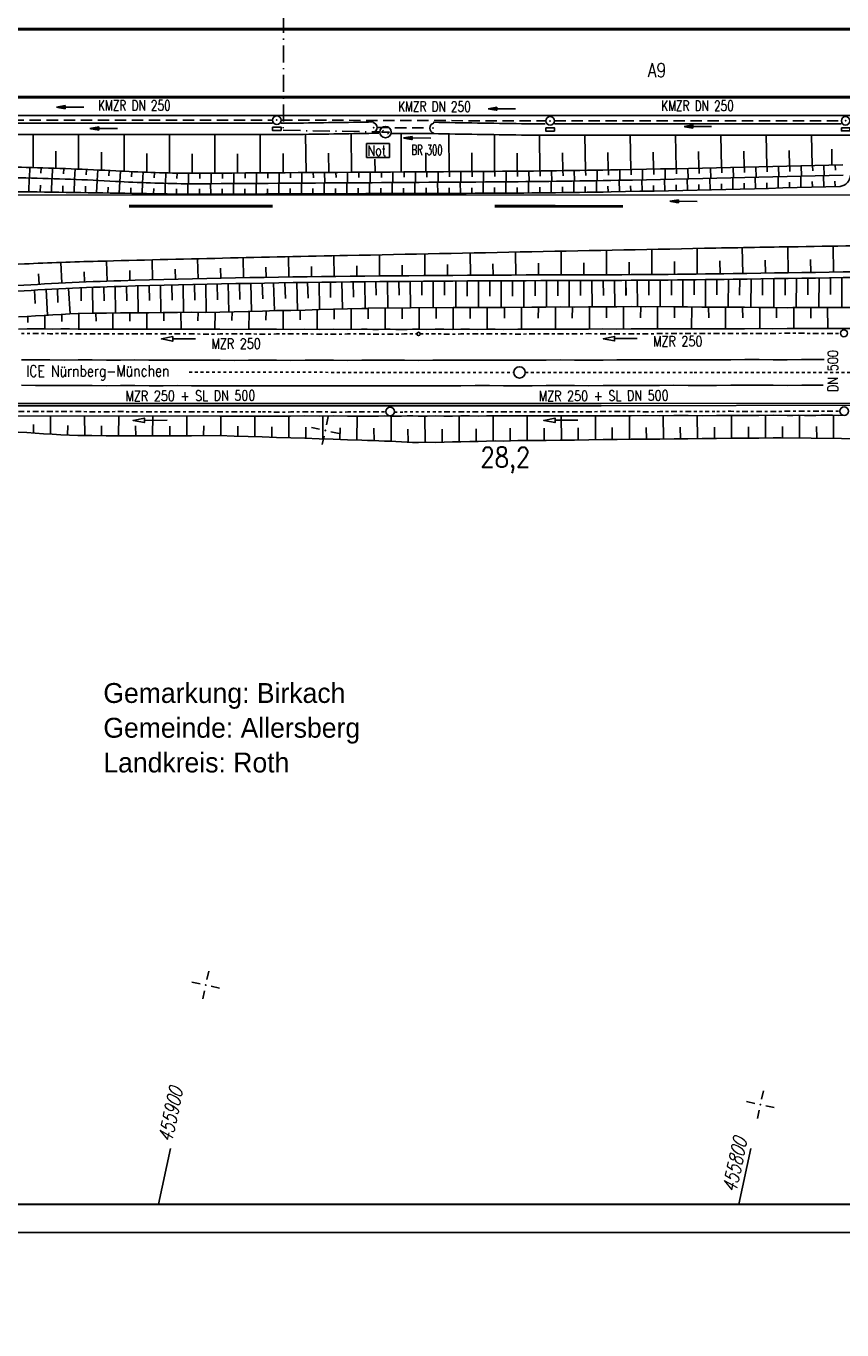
# Model space of a CAD drawing. Extents: x -134 to 1642, y -665 to 1050.
# Tile 6 of 88: x 85 to 229, y -17 to 213. Entities that reach past the tile are written whole.
import ezdxf
from ezdxf.enums import TextEntityAlignment as Align

# ---------------------------------------------------------------- set-up
doc = ezdxf.new("R2010")
doc.units = 0
doc.header["$LTSCALE"] = 2
doc.header["$MEASUREMENT"] = 0
for name, pattern in [('ACAD_ISO03W100', [0.5, 0.25, -0.25]), ('ACAD_ISO05W100', [0.5, 0.25, -0.25]), ('AUSGEZOGEN', [0]), ('BAB-FM2', [2.6, 1.5, -0.5, 0.1, -0.5]), ('GEMARKBAB', [3.7, 2, -0.5, 0.1, -0.5, 0.1, -0.5]), ('GESTRICH-X2', [1.5, 1, -0.5])]:
    doc.linetypes.add(name, pattern=pattern)
doc.layers.get('0').update_dxf_attribs({"color": 8, "linetype": 'AUSGEZOGEN'})
for name, color, linetype in [('BAB_FM', 8, 'BAB-FM2'), ('Bahnachse', 7, 'CONTINUOUS'), ('BOESCHG', 8, 'AUSGEZOGEN'), ('Boeschungen', 15, 'CONTINUOUS'), ('DURCHL', 200, 'GESTRICH-X2'), ('Durchlaesse', 15, 'CONTINUOUS'), ('FBRTOP', 8, 'AUSGEZOGEN'), ('GEMARKGRZ', 8, 'GEMARKBAB'), ('Gleisachsen', 7, 'CONTINUOUS'), ('GRABEN', 8, 'AUSGEZOGEN'), ('GRENZL-BAB', 7, 'AUSGEZOGEN'), ('Kabelanlagen', 15, 'CONTINUOUS'), ('KANAL', 200, 'GESTRICH-X2'), ('MULDE', 8, 'AUSGEZOGEN'), ('NETZ', 250, 'AUSGEZOGEN'), ('NS', 8, 'AUSGEZOGEN'), ('PFEIL', 200, 'CONTINUOUS'), ('PFEILTOP', 8, 'AUSGEZOGEN'), ('RAHMEN', 250, 'AUSGEZOGEN'), ('Rinne', 200, 'CONTINUOUS'), ('SCHRIFT', 8, 'AUSGEZOGEN'), ('SCHSYMBOL', 200, 'AUSGEZOGEN'), ('TEXTO', 200, 'CONTINUOUS'), ('Tiefenentwaesserung_und_Sammell', 15, 'CONTINUOUS')]:
    doc.layers.add(name, color=color, linetype=linetype)
doc.styles.add('ROMANS', font='romans.shx', dxfattribs={"width": 0.8})
doc.styles.add('UNIR-H', font='unir_h.shx', dxfattribs={"width": 0.8})

# ---------------------------------------------------------------- blocks, each defined once
blk = doc.blocks.new('IKR')
at = {"color": 0}
for p, q in [((0, 1), (0, 2.5)), ((-2.5, 0), (-1, 0)), ((1, 0), (2.5, 0)), ((0, -2.5), (0, -1))]:
    blk.add_line(p, q, dxfattribs=at)
blk.add_circle((0, 0), 0.05, dxfattribs=at)
blk.add_point((0, 0), dxfattribs=at)
blk = doc.blocks.new('GST')
at = {"color": 0}
blk.add_circle((0, 0), 0.75, dxfattribs=at)
blk.add_point((0, 0), dxfattribs=at)
blk = doc.blocks.new('17')
blk.add_lwpolyline([(-0.76, -1.22), (0.75, -1.22), (0.75, -1.8), (-0.76, -1.8)], close=True)
blk.add_blockref('GST', (0, 0))
blk = doc.blocks.new('42')
at = {"color": 0}
blk.add_arc((-0.02, -0.31), 0.91, 12.5363, 167.4637, dxfattribs=at)
blk.add_point((0, 0), dxfattribs=at)
blk = doc.blocks.new('PFEIL2')
at = {"color": 0}
for p, q in [((0.88, 0), (-2.4, -0.01)), ((0.88, -0.27), (0.88, 0.28)), ((0.88, 0.28), (2.43, 0.01)), ((0.91, 0.27), (0.88, 0.26)), ((0.97, 0.26), (0.88, 0.25)), ((1.02, 0.25), (0.88, 0.23)), ((1.07, 0.24), (0.88, 0.21)), ((1.13, 0.23), (0.88, 0.19)), ((1.18, 0.22), (0.88, 0.17)), ((1.24, 0.21), (0.88, 0.15)), ((1.29, 0.21), (0.88, 0.14)), ((1.34, 0.2), (0.88, 0.12)), ((1.4, 0.19), (0.88, 0.1)), ((1.45, 0.18), (0.88, 0.08)), ((1.51, 0.17), (0.88, 0.06)), ((1.56, 0.16), (0.88, 0.04)), ((1.61, 0.15), (0.88, 0.02)), ((1.67, 0.14), (0.88, 0.01)), ((1.72, 0.13), (0.88, -0.01)), ((1.78, 0.12), (0.88, -0.03)), ((1.83, 0.11), (0.88, -0.05)), ((1.88, 0.1), (0.88, -0.07)), ((1.94, 0.09), (0.88, -0.09)), ((2.05, 0.08), (0.88, -0.12)), ((1.99, 0.08), (0.88, -0.11)), ((2.1, 0.07), (0.88, -0.14)), ((2.15, 0.06), (0.88, -0.16)), ((2.21, 0.05), (0.88, -0.18)), ((2.26, 0.04), (0.88, -0.2)), ((2.32, 0.03), (0.88, -0.22)), ((2.37, 0.02), (0.88, -0.23)), ((2.42, 0.01), (0.88, -0.25)), ((2.43, 0.01), (0.88, -0.27))]:
    blk.add_line(p, q, dxfattribs=at)

msp = doc.modelspace()

# ---------------------------------------------------------------- hatches: boundary and pattern name
at = {"layer": 'Rinne'}
h = msp.add_hatch(dxfattribs=at)
h.set_pattern_fill('ANSI31', color=256, scale=20, style=0)
edge = h.paths.add_edge_path()
edge.add_arc((275.37, -21751.93), 21947.71, 89.378358, 89.455583, ccw=False)
edge.add_arc((441.16, -6471.33), 6666.2, 89.238235, 89.378358, ccw=False)
edge.add_arc((-14330.57, -1117453.65), 1117746.73, 89.23636226, 89.23823456, ccw=False)
edge.add_arc((523.43, -3023.77), 3217.85, 89.20146, 89.23636, ccw=False)
edge.add_arc((555.12, -750.21), 944.08, 86.94729, 89.20146, ccw=False)
edge.add_arc((625.86, 576.33), 384.35, 266.9473, 270.4805)
edge.add_arc((580.86, 5941.8), 5750, 270.480512, 270.662384)
edge.add_arc((762.64, -9781.39), 9974.23, 90.524294, 90.662384, ccw=False)
edge.add_arc((2442.17, -193318.23), 193518.75, 90.5143653, 90.5242944, ccw=False)
edge.add_arc((253.38, 50487.94), 50297.24, 270.514366, 270.533841)
edge.add_arc((717.25, 703), 510.13, 270.5338, 270.6271)
edge.add_arc((-30540.74, 2856402.63), 2856380.83, 270.62712452, 270.62837112)
edge.add_arc((769.64, 1592.38), 1398.89, 270.62837, 270.99311)
edge.add_arc((599.07, 11432.09), 11240.07, 270.993107, 271.121779)
edge.add_arc((275.39, -21749.98), 21944.96, 89.378358, 89.455589, ccw=False)
edge.add_arc((441.15, -6472.29), 6666.37, 89.238234, 89.378358, ccw=False)
edge.add_arc((-14329.56, -1117377.59), 1117669.86, 89.23636219, 89.23823424, ccw=False)
edge.add_arc((523.4, -3025.41), 3218.7, 89.20148, 89.23636, ccw=False)
edge.add_arc((555.1, -751.15), 944.21, 86.94729, 89.20148, ccw=False)
edge.add_arc((625.85, 575.59), 384.41, 266.9473, 270.4805)
edge.add_arc((580.85, 5941.87), 5750.87, 270.480491, 270.662393)
edge.add_arc((762.68, -9785.5), 9977.54, 90.524293, 90.662393, ccw=False)
edge.add_arc((2442.71, -193377.72), 193577.45, 90.5143667, 90.5242933, ccw=False)
edge.add_arc((253.39, 50486.67), 50296.77, 270.514367, 270.533841)
edge.add_arc((717.26, 702.22), 510.15, 270.5338, 270.6271)
edge.add_arc((-30543.48, 2856652.63), 2856631.65, 270.62712453, 270.6283711)
edge.add_arc((769.65, 1591.7), 1399.01, 270.62837, 270.99311)
edge.add_arc((599.07, 11431.93), 11240.71, 270.993107, 271.121781)

# ---------------------------------------------------------------- linework, layer by layer
at = {"layer": 'BAB_FM'}
msp.add_lwpolyline([(130.67, 235.26), (130.64, 194.29), (147.64, 194)], dxfattribs=at)
at = {"layer": 'Bahnachse', "linetype": 'ACAD_ISO05W100'}
for points in [[(229.03, 151.63), (231.49, 151.63), (271.26, 151.73)], [(114.07, 151.64), (171.26, 151.62)], [(173.26, 151.62), (203.04, 151.61), (229.03, 151.63)]]:
    msp.add_lwpolyline(points, dxfattribs=at)
at = {"layer": 'Bahnachse', "linetype": 'Continuous'}
msp.add_circle((172.26, 151.62), 1, dxfattribs=at)
at = {"layer": 'BOESCHG'}
for p, q in [((86.57, 187.72), (86.57, 193.57)), ((94.57, 187.46), (94.57, 193.56)), ((102.57, 187.07), (102.57, 193.55)), ((110.57, 186.78), (110.57, 193.55)), ((118.57, 186.74), (118.57, 193.54)), ((126.57, 186.79), (126.57, 193.53)), ((134.67, 186.84), (134.57, 193.58)), ((142.68, 186.89), (142.57, 193.71)), ((146.57, 193.77), (147.49, 193.77)), ((149.76, 193.75), (157.03, 193.7)), ((151.41, 186.95), (151.42, 193.74)), ((159.83, 193.65), (159.87, 187)), ((167.83, 193.53), (167.87, 187.05)), ((175.8, 193.43), (175.87, 187.13)), ((183.77, 193.43), (183.87, 187.23)), ((191.75, 193.43), (191.87, 187.38)), ((199.74, 193.43), (199.87, 187.54)), ((207.74, 193.44), (207.86, 187.71)), ((215.73, 193.44), (215.86, 187.89)), ((223.73, 193.44), (223.86, 188.09)), ((227.3, 190.94), (227.3, 188.18)), ((90.57, 187.61), (90.57, 190.59)), ((98.57, 187.28), (98.57, 190.42)), ((106.57, 186.9), (106.57, 190.22)), ((114.57, 186.72), (114.57, 190.13)), ((122.57, 186.77), (122.57, 190.15)), ((130.62, 186.82), (130.59, 190.18)), ((138.68, 186.87), (138.62, 190.25)), ((146.84, 186.92), (146.79, 189.21)), ((155.77, 186.98), (155.78, 190.35)), ((163.85, 190.31), (163.87, 187.03)), ((171.84, 190.28), (171.87, 187.09)), ((179.83, 190.3), (179.87, 187.17)), ((187.81, 190.37), (187.87, 187.3)), ((195.81, 190.45), (195.87, 187.46)), ((203.8, 190.53), (203.87, 187.62)), ((211.8, 190.62), (211.86, 187.8)), ((219.8, 190.71), (219.86, 187.99)), ((85.94, 187.74), (85.9, 185.88)), ((87.94, 187.69), (87.92, 186.76)), ((89.94, 187.63), (89.88, 185.77)), ((91.94, 187.56), (91.91, 186.63)), ((93.94, 187.48), (93.86, 185.63)), ((95.94, 187.4), (95.9, 186.47)), ((97.93, 187.31), (97.84, 185.45)), ((99.93, 187.21), (99.88, 186.28)), ((101.93, 187.1), (101.83, 185.25)), ((103.93, 187), (103.88, 186.08)), ((105.92, 186.92), (105.85, 185.06)), ((107.92, 186.85), (107.89, 185.92)), ((109.92, 186.79), (109.87, 184.94)), ((111.92, 186.75), (111.9, 185.82)), ((113.92, 186.72), (113.91, 184.86)), ((115.92, 186.73), (115.93, 185.8)), ((117.92, 186.74), (117.93, 184.88)), ((119.92, 186.75), (119.93, 185.82)), ((121.92, 186.76), (121.93, 184.91)), ((123.92, 186.78), (123.93, 185.85)), ((125.92, 186.79), (125.93, 184.93)), ((127.92, 186.8), (127.93, 185.87)), ((129.92, 186.81), (129.93, 184.96)), ((131.92, 186.83), (131.93, 185.9)), ((133.92, 186.84), (133.93, 184.98)), ((135.92, 186.85), (135.93, 185.92)), ((137.92, 186.86), (137.93, 185.01)), ((139.92, 186.88), (139.93, 185.95)), ((141.92, 186.89), (141.93, 185.03)), ((143.92, 186.9), (143.93, 185.97)), ((145.92, 186.91), (145.93, 185.06)), ((147.92, 186.93), (147.93, 186)), ((149.92, 186.94), (149.93, 185.08)), ((151.92, 186.95), (151.93, 186.02)), ((153.92, 186.97), (153.93, 185.11)), ((155.87, 186.98), (155.87, 186.98)), ((155.92, 186.98), (155.93, 186.05)), ((157.92, 186.99), (157.93, 185.13)), ((159.92, 187), (159.93, 186.08)), ((161.92, 187.02), (161.93, 185.16)), ((163.92, 187.03), (163.93, 186.1)), ((165.92, 187.04), (165.93, 185.19)), ((167.92, 187.06), (167.93, 186.13)), ((169.92, 187.07), (169.93, 185.21)), ((171.92, 187.09), (171.93, 186.16)), ((173.92, 187.11), (173.94, 185.25)), ((175.92, 187.13), (175.93, 186.2)), ((177.92, 187.15), (177.94, 185.29)), ((179.92, 187.18), (179.93, 186.25)), ((181.92, 187.21), (181.95, 185.35)), ((183.92, 187.24), (183.93, 186.31)), ((185.92, 187.27), (185.95, 185.41)), ((187.92, 187.3), (187.94, 186.38)), ((189.92, 187.34), (189.95, 185.48)), ((191.92, 187.38), (191.94, 186.45)), ((193.92, 187.42), (193.95, 185.56)), ((195.92, 187.46), (195.94, 186.53)), ((197.92, 187.5), (197.95, 185.64)), ((199.92, 187.54), (199.94, 186.61)), ((201.92, 187.58), (201.96, 185.73)), ((203.92, 187.63), (203.94, 186.7)), ((205.91, 187.67), (205.96, 185.81)), ((207.91, 187.71), (207.94, 186.79)), ((209.91, 187.76), (209.96, 185.9)), ((211.91, 187.8), (211.93, 186.88)), ((213.91, 187.85), (213.96, 185.99)), ((215.91, 187.9), (215.93, 186.97)), ((217.91, 187.94), (217.96, 186.09)), ((219.91, 187.99), (219.93, 187.06)), ((221.82, 186.18), (221.87, 184.21)), ((221.91, 188.04), (221.96, 186.19)), ((223.91, 188.09), (223.93, 187.16)), ((225.82, 186.28), (225.87, 184.31)), ((225.91, 188.14), (225.96, 186.29)), ((227.91, 188.19), (227.93, 187.27)), ((85.85, 185.89), (85.8, 183.44)), ((87.82, 184.62), (87.79, 183.42)), ((89.85, 185.77), (89.78, 183.39)), ((91.81, 184.53), (91.77, 183.36)), ((93.85, 185.63), (93.76, 183.33)), ((95.8, 184.42), (95.75, 183.3)), ((97.85, 185.45), (97.74, 183.27)), ((99.79, 184.29), (99.73, 183.24)), ((101.84, 185.25), (101.73, 183.2)), ((103.79, 184.16), (103.75, 183.17)), ((105.84, 185.07), (105.76, 183.14)), ((107.8, 184.05), (107.77, 183.11)), ((109.83, 184.94), (109.79, 183.08)), ((111.82, 183.97), (111.8, 183.05)), ((113.83, 184.86), (113.82, 183.03)), ((115.84, 183.95), (115.84, 183.03)), ((117.83, 184.88), (117.84, 183.04)), ((119.84, 183.97), (119.84, 183.04)), ((121.83, 184.91), (121.84, 183.05)), ((123.84, 183.99), (123.84, 183.05)), ((125.83, 184.93), (125.84, 183.06)), ((127.84, 184), (127.84, 183.07)), ((129.83, 184.96), (129.84, 183.07)), ((131.84, 184.02), (131.84, 183.08)), ((133.83, 184.98), (133.84, 183.08)), ((135.84, 184.04), (135.84, 183.09)), ((137.83, 185.01), (137.84, 183.1)), ((139.84, 184.06), (139.84, 183.1)), ((141.83, 185.03), (141.84, 183.11)), ((143.84, 184.08), (143.84, 183.12)), ((145.83, 185.06), (145.84, 183.12)), ((147.84, 184.1), (147.84, 183.13)), ((149.83, 185.08), (149.84, 183.13)), ((151.84, 184.12), (151.84, 183.14)), ((153.83, 185.11), (153.84, 183.15)), ((155.84, 184.14), (155.84, 183.15)), ((157.83, 185.13), (157.84, 183.16)), ((159.84, 184.16), (159.84, 183.17)), ((161.83, 185.16), (161.84, 183.17)), ((163.84, 184.18), (163.85, 183.18)), ((165.83, 185.19), (165.85, 183.19)), ((167.84, 184.2), (167.85, 183.19)), ((169.83, 185.21), (169.85, 183.2)), ((171.84, 184.22), (171.85, 183.22)), ((173.83, 185.25), (173.85, 183.23)), ((175.84, 184.26), (175.85, 183.25)), ((177.83, 185.29), (177.86, 183.27)), ((179.84, 184.31), (179.86, 183.3)), ((181.83, 185.35), (181.86, 183.33)), ((183.85, 184.37), (183.86, 183.36)), ((185.83, 185.41), (185.86, 183.39)), ((187.85, 184.44), (187.87, 183.43)), ((189.83, 185.48), (189.87, 183.47)), ((191.85, 184.51), (191.87, 183.51)), ((193.83, 185.56), (193.87, 183.55)), ((195.85, 184.59), (195.87, 183.59)), ((197.83, 185.64), (197.87, 183.63)), ((199.85, 184.68), (199.87, 183.67)), ((201.83, 185.72), (201.87, 183.72)), ((203.85, 184.76), (203.87, 183.76)), ((205.83, 185.81), (205.87, 183.81)), ((207.85, 184.85), (207.87, 183.85)), ((209.83, 185.9), (209.87, 183.9)), ((211.85, 184.95), (211.87, 183.95)), ((213.82, 185.99), (213.87, 184)), ((215.85, 185.04), (215.87, 184.05)), ((217.82, 186.09), (217.87, 184.1)), ((219.85, 185.14), (219.87, 184.15)), ((223.85, 185.25), (223.87, 184.26)), ((227.85, 185.35), (227.87, 184.37)), ((155.57, 172.51), (155.6, 168.68)), ((163.58, 172.67), (163.6, 168.74)), ((171.58, 172.83), (171.6, 168.78)), ((179.59, 172.99), (179.6, 168.81)), ((187.59, 173.14), (187.6, 168.83)), ((195.57, 173.3), (195.6, 168.88)), ((203.55, 173.46), (203.6, 168.96)), ((211.53, 173.61), (211.6, 169.06)), ((219.53, 173.75), (219.6, 169.18)), ((227.53, 173.88), (227.6, 169.3)), ((91.44, 171.01), (91.62, 167.37)), ((99.49, 171.25), (99.61, 167.71)), ((107.52, 171.46), (107.61, 167.94)), ((115.53, 171.65), (115.61, 168.13)), ((123.54, 171.84), (123.61, 168.3)), ((127.57, 170.15), (127.6, 168.37)), ((131.55, 172.02), (131.6, 168.43)), ((135.58, 170.3), (135.6, 168.49)), ((139.56, 172.19), (139.6, 168.54)), ((143.59, 170.42), (143.6, 168.58)), ((147.57, 172.35), (147.6, 168.62)), ((151.59, 170.54), (151.6, 168.65)), ((159.59, 170.65), (159.6, 168.71)), ((167.59, 170.75), (167.6, 168.76)), ((175.59, 170.85), (175.6, 168.8)), ((183.6, 170.94), (183.6, 168.82)), ((191.59, 171.04), (191.6, 168.85)), ((199.58, 171.15), (199.6, 168.91)), ((207.57, 171.27), (207.6, 169.01)), ((215.57, 171.4), (215.6, 169.12)), ((223.57, 171.53), (223.6, 169.24)), ((87.52, 169), (87.63, 167.16)), ((95.54, 169.35), (95.62, 167.56)), ((103.56, 169.59), (103.61, 167.83)), ((111.57, 169.8), (111.61, 168.04)), ((119.57, 169.98), (119.61, 168.22))]:
    msp.add_line(p, q, dxfattribs=at)
for points in [[(266.12, 174.5, 0.000036), (221.38, 173.78, 0.000236), (214.62, 173.67, 0.000691), (206.87, 173.53, 0.000082), (141.95, 172.23, 0.00154), (97.93, 171.21, 0.005249), (85.02, 170.74, 0.016892), (76.05, 170.01, 0.010757), (62.04, 168.09, 0.002093), (59.21, 167.63, 0.000558), (48.58, 165.83, 0.006737), (46.14, 165.38, 0.002792), (40.28, 164.19)], [(248.64, 168.61, -0.000091), (209.94, 168.04, -0.003107), (183.77, 167.82, 0.001968), (142.46, 167.57, 0.004743), (102.05, 166.78, 0.009805), (82.52, 165.84, 0.00414), (73.63, 165.15, 0.003152), (61.98, 164.09, 0.003615), (59.31, 163.81, 0.000944), (49.07, 162.64, 0.024454), (46.38, 162.19, 0.010456), (40.18, 160.71)], [(248.63, 169.61, -0.000091), (209.93, 169.04, -0.003107), (183.76, 168.82, 0.001967), (142.44, 168.57, 0.004743), (102.01, 167.78, 0.009801), (82.46, 166.83, 0.004144), (75.16, 166.27, 0.002276), (61.88, 165.09, 0.007254), (56.96, 164.55, -0.004463), (48.96, 163.64, -0.04221), (46.4, 163.58, -0.017572), (40.28, 164.19)], [(151.87, 186.95, -0.000083), (114.66, 186.72, -0.004978), (113.43, 186.72, -0.010183), (101.14, 187.14, 0.007981), (85.31, 187.75, 0.005646), (72.4, 187.9, -0.002955), (47.83, 188.05, -0.00747), (46.57, 188.08, -0.001485), (39.95, 188.38, -0.001485)], [(229.26, 188.23, -0.00172), (189.67, 187.33, -0.003129), (167.91, 187.06, -0.000036), (151.87, 186.95, -0.004978)]]:
    msp.add_lwpolyline(points, format="xyb", dxfattribs=at)
at = {"layer": 'BOESCHG', "flags": 128}
msp.add_lwpolyline([(39.99, 185.4, 0.009729), (46.39, 183.73, 0.055073), (47.56, 183.58, 0.00582), (66.14, 183.51, -0.005457), (85.96, 183.44, -0.000567), (106.54, 183.13, 0.001608), (113.8, 183.03, 0.003256), (114.73, 183.03, 0.000059), (166.04, 183.19, 0.00401), (188.41, 183.44, 0.00222), (228.79, 184.4)], format="xyb", dxfattribs=at)
at = {"layer": 'BOESCHG'}
msp.add_arc((228.42, 186.57), 2.21, 279.5145, 354.7364, dxfattribs=at)
at = {"layer": 'Boeschungen'}
msp.add_line((133.03, 167.46), (133.14, 162.57), dxfattribs=at)
at = {"layer": 'Boeschungen', "linetype": 'Continuous'}
for p, q in [((145.58, 162.92), (160.59, 163.06)), ((151.61, 161.08), (151.6, 162.95)), ((157.6, 161.12), (157.6, 163.01)), ((160.59, 163.06), (163.41, 163.07)), ((163.59, 161.14), (163.59, 163.06)), ((223.4, 163.03), (233.07, 163.05)), ((223.59, 161.2), (223.58, 163.05)), ((222.45, 159.35), (286.57, 159.5)), ((218.35, 140.08), (285.51, 139.37))]:
    msp.add_line(p, q, dxfattribs=at)
for points in [[(169.04, 163.08), (169.03, 167.77)], [(171.01, 167.78), (171.05, 165.05)], [(173.03, 163.09), (173.02, 167.79)], [(173.03, 163.09), (173.02, 167.79)], [(175.01, 167.8), (175.05, 165.11)], [(175.01, 167.8), (175.05, 165.11)], [(177.02, 163.1), (177.02, 167.8)], [(177.02, 163.1), (177.02, 167.8)], [(179, 167.81), (179.04, 165.12)], [(181.02, 163.16), (181.01, 167.81)], [(183.01, 167.82), (183.04, 165.18)], [(183.01, 167.82), (183.04, 165.18)], [(185.06, 163.16), (185.01, 167.82)], [(185.06, 163.16), (185.01, 167.82)], [(187.01, 167.83), (187.04, 165.19)], [(187.01, 167.83), (187.04, 165.19)], [(189.06, 163.17), (189, 167.84)], [(189.06, 163.17), (189, 167.84)], [(191, 167.85), (191.04, 165.25)], [(191, 167.85), (191.03, 165.2)], [(193.05, 163.18), (193, 167.86)], [(195.05, 167.87), (195.08, 165.25)], [(195.05, 167.87), (195.08, 165.25)], [(197.04, 163.19), (197.04, 167.89)], [(199.05, 167.91), (199.07, 165.26)], [(201.02, 163.15), (201.06, 167.93)], [(203.05, 167.95), (203.06, 165.27)], [(205.06, 163.15), (205.04, 167.97)], [(207.04, 168), (207.05, 165.28)], [(209.04, 163.11), (209.1, 168.03)], [(211.11, 168.06), (211.03, 165.24)], [(213.02, 163.07), (213.1, 168.08)], [(215.09, 168.11), (215.07, 165.24)], [(217.06, 163.07), (217.09, 168.14)], [(219.08, 168.17), (219.07, 165.25)], [(221.04, 163.03), (221.09, 168.2)], [(223.09, 168.23), (223.06, 165.32)], [(225.03, 163.04), (225.09, 168.26)], [(227.08, 168.29), (227.05, 165.34)], [(229.07, 163.04), (229.06, 168.32)], [(86.79, 166.11), (86.92, 163.79)], [(89.05, 161.7), (88.83, 166.23)], [(90.82, 166.33), (90.92, 163.96)], [(93.05, 161.96), (92.79, 166.43)], [(95.04, 166.53), (95.02, 164.25)], [(97.06, 162.07), (97.03, 166.61)], [(99.02, 166.69), (99.06, 164.25)], [(101.05, 162.08), (101.03, 166.75)], [(103.01, 166.81), (103.06, 164.26)], [(105.04, 162.09), (105.02, 166.87)], [(107.02, 166.92), (107.06, 164.32)], [(109.05, 162.15), (109.01, 166.97)], [(111.01, 167.02), (111.05, 164.33)], [(113.04, 162.16), (113.01, 167.07)], [(114.99, 167.12), (115.05, 164.38)], [(117.04, 162.22), (117, 167.16)], [(119, 167.21), (119.04, 164.39)], [(121.04, 162.28), (120.93, 167.25)], [(122.94, 167.29), (123, 164.46)], [(125.05, 162.38), (124.93, 167.32)], [(126.93, 167.36), (127.01, 164.57)], [(129.07, 162.49), (128.92, 167.39)], [(130.92, 167.42), (131.01, 164.63)], [(134.92, 167.48), (135.01, 164.69)], [(137.04, 162.71), (136.93, 167.51)], [(138.94, 167.53), (138.98, 164.8)], [(141.06, 162.82), (140.93, 167.56)], [(142.92, 167.58), (142.98, 164.86)], [(145.07, 162.91), (144.99, 167.6)], [(146.97, 167.61), (147.02, 165.25)], [(149.06, 162.95), (148.98, 167.63)], [(150.98, 167.65), (151.03, 165.25)], [(153.06, 162.99), (152.98, 167.67)], [(155.05, 167.68), (155.03, 165.24)], [(157.05, 163.03), (157.03, 167.7)], [(159.04, 167.71), (159.03, 165.24)], [(161.06, 163.06), (161.03, 167.72)], [(163.04, 167.74), (163.02, 165.05)], [(165.05, 163.07), (165.02, 167.75)], [(167.02, 167.76), (167.06, 165.05)], [(169.6, 163.05), (174.41, 163.1), (176.92, 163.12), (179.43, 163.15), (181.94, 163.12), (184.4, 163.15), (186.91, 163.17), (189.42, 163.19), (191.93, 163.22), (194.43, 163.19), (196.94, 163.21), (199.39, 163.19), (201.89, 163.17), (204.39, 163.14), (206.89, 163.11), (209.4, 163.13), (211.9, 163.11), (214.41, 163.08), (216.91, 163.05), (219.41, 163.02), (220.44, 163.06), (221.41, 163.05), (222.43, 163.04), (223.4, 163.03)], [(179.04, 165.13), (179.04, 165.12)], [(187.58, 163.18), (187.61, 161.23)], [(187.58, 163.18), (187.61, 161.23)], [(190.57, 159.26), (190.6, 163.2)], [(193.57, 163.22), (193.57, 163.2)], [(193.62, 163.21), (193.6, 161.22)], [(196.61, 159.29), (196.58, 163.19)], [(196.61, 159.29), (196.58, 163.19)], [(197.04, 163.19), (197.04, 163.21)], [(199.07, 165.26), (199.07, 165.26)], [(199.6, 163.2), (199.59, 161.26)], [(201.02, 163.15), (201.02, 163.18)], [(203.06, 165.27), (203.06, 165.27)], [(205.06, 163.15), (205.05, 165.25)], [(213.02, 163.07), (213.02, 163.53)], [(83.98, 161.41), (85.48, 161.5), (86.98, 161.58), (88.48, 161.67), (89.99, 161.75), (91.49, 161.84), (92.99, 161.93), (94.49, 162.01), (96.95, 162.04), (99.46, 162.07), (101.97, 162.09), (104.49, 162.11), (106.95, 162.14), (109.46, 162.16), (111.97, 162.18), (114.48, 162.21), (116.93, 162.19), (119.44, 162.21), (121.96, 162.28), (124.44, 162.36), (126.96, 162.43), (129.43, 162.51), (131.94, 162.54), (134.46, 162.61), (136.93, 162.69), (139.46, 162.76), (141.93, 162.84), (144.45, 162.91), (145.42, 162.9), (145.58, 162.91)], [(85.59, 161.53), (85.6, 160.4)], [(88.59, 159.29), (88.59, 161.7)], [(91.6, 161.87), (91.63, 160.58)], [(94.62, 159.27), (94.6, 162.04)], [(97.62, 162.05), (97.63, 160.67)], [(100.6, 159.26), (100.59, 162.08)], [(103.61, 162.09), (103.61, 160.66)], [(106.58, 159.25), (106.58, 162.12)], [(109.6, 162.13), (109.6, 160.7)], [(112.61, 159.23), (112.58, 162.16)], [(115.61, 162.22), (115.59, 160.69)], [(118.59, 159.22), (118.63, 162.23)], [(121.61, 162.31), (121.59, 160.78)], [(124.58, 159.21), (124.59, 162.38)], [(127.62, 162.44), (127.58, 160.82)], [(130.61, 159.19), (130.61, 162.52)], [(133.59, 162.59), (133.58, 160.9)], [(136.6, 159.23), (136.58, 162.71)], [(139.61, 162.77), (139.59, 160.99)], [(142.58, 159.22), (142.6, 162.85)], [(145.58, 162.92), (145.59, 161.08)], [(145.58, 162.92), (145.59, 161.08)], [(148.61, 159.2), (148.6, 162.94)], [(148.61, 159.2), (148.61, 161.07)], [(154.6, 159.24), (154.6, 163)], [(160.59, 159.23), (160.59, 163.06)], [(160.59, 163.04), (160.59, 163.04)], [(163.53, 163.07), (163.41, 163.07), (164.94, 163.05), (166.43, 163.08), (167.91, 163.07), (169.44, 163.05), (169.6, 163.05)], [(163.41, 163.07), (164.94, 163.05)], [(166.58, 159.27), (166.58, 163.05)], [(169.6, 163.07), (169.6, 161.17)], [(172.57, 163.09), (172.57, 163.09)], [(172.61, 159.25), (172.62, 163.08)], [(175.59, 163.1), (175.58, 161.16)], [(175.59, 163.1), (175.58, 161.16)], [(178.59, 159.24), (178.61, 163.12)], [(178.59, 159.24), (178.61, 163.12)], [(181.58, 163.14), (181.57, 161.2)], [(181.58, 163.14), (181.57, 161.2)], [(184.58, 159.27), (184.6, 163.16)], [(184.58, 159.27), (184.6, 163.16)], [(193.6, 161.6), (193.61, 161.27)], [(202.59, 159.28), (202.61, 163.17)], [(205.57, 163.14), (205.57, 163.13)], [(205.57, 163.14), (205.62, 161.24)], [(208.58, 159.32), (208.58, 163.11)], [(208.58, 159.32), (208.58, 163.11)], [(208.58, 163.09), (208.58, 163.09)], [(211.59, 163.07), (211.6, 161.23)], [(211.59, 163.07), (211.6, 161.23)], [(211.9, 163.11), (211.9, 163.11), (214.41, 163.08), (215.17, 163.07)], [(214.61, 163.08), (214.61, 163.09)], [(214.61, 159.3), (214.61, 163.09)], [(217.56, 163.04), (217.58, 161.22)], [(220.61, 159.34), (220.58, 163.03)], [(226.6, 159.38), (226.56, 163.04)], [(83.98, 159.26), (85.47, 159.3), (86.95, 159.29), (88.48, 159.27), (89.96, 159.25), (91.45, 159.29), (92.98, 159.27), (94.46, 159.26), (96.96, 159.23), (99.47, 159.25), (101.97, 159.22), (104.48, 159.24), (106.93, 159.23), (109.44, 159.25), (111.94, 159.22), (114.46, 159.24), (116.96, 159.22), (119.47, 159.24), (121.97, 159.21), (124.43, 159.24), (126.93, 159.22), (129.44, 159.24), (131.94, 159.21), (134.45, 159.23), (136.95, 159.21), (139.46, 159.23), (141.96, 159.2), (144.43, 159.23), (145.44, 159.22), (146.42, 159.21), (147.44, 159.2), (148.47, 159.23), (149.44, 159.23), (150.46, 159.21), (151.43, 159.21), (152.45, 159.19), (153.43, 159.24), (154.45, 159.22), (155.93, 159.21), (157.42, 159.25), (158.95, 159.22), (160.43, 159.21), (161.92, 159.25), (163.45, 159.22), (164.93, 159.21), (166.42, 159.25), (167.95, 159.23), (169.43, 159.21), (171.94, 159.24), (174.45, 159.26), (176.91, 159.24), (179.42, 159.26), (181.92, 159.24), (184.43, 159.26), (186.94, 159.28), (189.44, 159.25), (191.95, 159.27), (194.41, 159.31), (196.91, 159.28), (199.42, 159.3), (201.93, 159.32), (204.43, 159.29), (206.95, 159.32), (209.45, 159.29), (211.91, 159.32), (214.42, 159.34), (216.92, 159.31), (219.43, 159.34), (220.4, 159.33), (221.43, 159.37), (222.45, 159.35), (222.5, 159.34)], [(160.59, 159.23), (160.59, 160.62)], [(190.62, 159.25), (190.62, 159.26)], [(220.61, 159.34), (220.61, 159.34)], [(57.44, 143.97), (119.44, 143.9), (121.95, 143.92), (124.45, 143.9), (126.96, 143.92), (129.41, 143.9), (131.92, 143.92), (134.43, 143.94), (136.93, 143.92), (139.44, 143.94), (141.94, 143.91), (144.45, 143.93), (145.42, 143.93), (146.44, 143.91), (147.41, 143.91), (148.44, 143.94), (149.46, 143.93), (150.44, 143.92), (151.46, 143.91), (152.44, 143.95), (153.46, 143.94), (154.43, 143.93), (155.96, 143.91), (157.45, 143.95), (158.93, 143.93), (160.46, 143.91), (161.95, 143.95), (163.43, 143.94), (164.96, 143.91), (166.45, 143.95), (167.93, 143.94), (169.47, 143.96), (171.97, 143.94), (174.43, 143.97), (176.93, 143.94), (179.44, 143.96), (181.96, 143.98), (184.46, 143.96), (186.97, 143.98), (189.47, 143.95), (191.93, 143.98), (194.44, 144.01), (196.94, 143.98), (199.45, 144), (201.96, 144.02), (204.46, 143.99), (206.97, 144.02), (209.48, 144.04), (211.94, 144.02), (214.45, 144.04), (216.96, 144.06), (219.46, 144.04), (220.43, 144.03), (221.46, 144.07), (222.48, 144.05), (223.45, 144.05), (224.47, 144.03), (225.45, 144.08), (226.47, 144.06), (227.44, 144.06), (228.46, 144.04), (229.44, 144.09)], [(89.63, 143.98), (89.61, 140.76)], [(95.62, 143.97), (95.63, 140.49)], [(101.65, 143.95), (101.61, 140.48)], [(107.63, 143.94), (107.6, 140.47)], [(113.61, 143.93), (113.63, 140.45)], [(119.64, 143.91), (119.61, 140.44)], [(125.62, 143.9), (125.61, 140.27)], [(131.62, 143.94), (131.61, 140.1)], [(137.6, 143.93), (137.6, 139.89)], [(143.63, 143.91), (143.6, 139.72)], [(149.62, 143.94), (149.63, 139.49)], [(155.6, 143.93), (155.62, 139.28)], [(155.6, 143.93), (155.62, 139.28)], [(161.63, 143.91), (161.64, 139.41)], [(161.63, 143.91), (161.64, 139.41)], [(167.63, 143.95), (167.64, 139.5)], [(167.63, 143.95), (167.64, 139.5)], [(173.61, 143.94), (173.64, 139.59)], [(173.61, 143.94), (173.64, 139.59)], [(179.6, 143.98), (179.65, 139.67)], [(179.6, 143.98), (179.65, 139.67)], [(185.63, 143.96), (185.65, 139.76)], [(185.63, 143.96), (185.65, 139.76)], [(191.63, 144), (191.65, 139.85)], [(191.63, 144), (191.65, 139.85)], [(197.61, 143.99), (197.64, 139.89)], [(197.61, 143.99), (197.64, 139.89)], [(203.6, 144.03), (203.65, 139.98)], [(209.63, 144.01), (209.64, 140.01)], [(209.63, 144.01), (209.64, 140.01)], [(215.62, 144.05), (215.63, 140.05)], [(215.62, 144.05), (215.63, 140.05)], [(221.61, 144.03), (221.63, 140.09)], [(227.6, 144.07), (227.62, 140.13)], [(83.89, 141.07), (85.41, 141), (86.92, 140.88), (88.39, 140.82), (89.91, 140.75), (91.42, 140.63), (92.94, 140.56), (94.41, 140.5), (96.91, 140.47), (99.41, 140.44), (101.92, 140.46), (104.42, 140.44), (106.93, 140.46), (109.43, 140.43), (111.94, 140.45), (114.44, 140.43)], [(86.62, 140.9), (86.59, 142.44)], [(92.63, 140.57), (92.64, 142.26)], [(98.59, 140.46), (98.61, 142.2)], [(104.63, 140.44), (104.59, 142.19)], [(110.61, 140.43), (110.62, 142.17)], [(114.44, 140.43), (119.46, 140.47), (121.95, 140.39), (124.44, 140.32), (126.93, 140.24), (129.42, 140.16), (131.96, 140.08), (134.45, 140), (136.94, 139.92), (139.43, 139.85), (141.97, 139.76), (144.46, 139.69), (145.47, 139.62), (146.44, 139.62), (147.45, 139.55), (148.46, 139.49), (149.48, 139.47), (150.44, 139.42), (151.46, 139.41), (152.47, 139.34), (153.43, 139.29), (154.45, 139.27), (155.94, 139.31), (157.47, 139.29), (158.96, 139.32), (160.45, 139.36), (161.94, 139.4), (163.48, 139.42), (164.97, 139.46), (166.46, 139.5), (167.95, 139.53), (169.43, 139.52), (171.96, 139.59), (174.47, 139.61), (176.98, 139.64), (179.44, 139.67), (181.95, 139.69), (184.46, 139.71), (186.98, 139.78), (189.45, 139.81), (191.96, 139.84), (194.47, 139.86), (196.98, 139.88), (199.49, 139.9), (201.95, 139.93), (204.46, 139.95), (206.97, 139.98), (209.48, 140), (211.99, 140.02), (214.46, 140.05), (216.97, 140.07), (218.35, 140.08)], [(116.6, 140.47), (116.62, 142.21)], [(116.6, 140.47), (116.6, 140.73)], [(122.61, 140.35), (122.64, 142.14)], [(128.61, 140.19), (128.6, 142.03)], [(134.6, 139.97), (134.62, 141.96)], [(140.6, 139.8), (140.63, 141.84)], [(146.63, 139.58), (146.6, 141.78)], [(152.62, 139.36), (152.6, 141.62)], [(152.62, 139.36), (152.6, 141.62)], [(158.61, 139.35), (158.64, 141.64)], [(158.61, 139.35), (158.64, 141.64)], [(164.61, 139.44), (164.63, 141.68)], [(164.61, 139.44), (164.63, 141.68)], [(170.62, 139.57), (170.64, 141.77)], [(170.62, 139.57), (170.64, 141.77)], [(176.61, 139.61), (176.63, 141.81)], [(176.63, 139.66), (176.63, 141.81)], [(182.62, 139.7), (182.62, 141.85)], [(182.62, 139.7), (182.62, 141.85)], [(188.62, 139.79), (188.61, 141.89)], [(188.62, 139.79), (188.61, 141.89)], [(194.62, 139.87), (194.61, 141.92)], [(194.62, 139.87), (194.61, 141.92)], [(200.62, 139.91), (200.6, 141.96)], [(206.62, 140), (206.64, 141.99)], [(206.62, 140), (206.64, 141.99)], [(212.61, 140.04), (212.63, 142.03)], [(212.61, 140.04), (212.63, 142.03)], [(218.6, 140.08), (218.62, 142.07)], [(218.61, 141.3), (218.62, 142.07)], [(224.65, 140.11), (224.62, 142.11)]]:
    msp.add_lwpolyline(points, dxfattribs=at)
at = {"layer": 'DURCHL'}
msp.add_line((147.32, 194.78), (156.29, 194.7), dxfattribs=at)
at = {"layer": 'FBRTOP', "const_width": 0.5}
msp.add_lwpolyline([(25, 212.13, -0.000001), (50.34, 212.13, 0.000001), (100.34, 212.13, 0.000002), (175.34, 212.13, -0.000002), (250.34, 212.13, -0.000001), (350.34, 212.13, 0.000001), (450.34, 212.13), (625.34, 212.13), (825.34, 212.13, 0.000002), (841.41, 212.13, 0), (900.34, 212.13)], format="xyb", dxfattribs=at)
msp.add_lwpolyline([(25, 200.13), (100.34, 200.13), (250.34, 200.13), (450.34, 200.13), (625.34, 200.13), (825.34, 200.13), (900.34, 200.13)], dxfattribs=at)
at = {"layer": 'FBRTOP'}
msp.add_lwpolyline([(25, 196.88), (100.34, 196.88), (250.34, 196.88), (450.34, 196.88), (497.68, 196.88)], dxfattribs=at)
at = {"layer": 'GEMARKGRZ', "const_width": 0.5, "flags": 128}
for points in [[(103.43, 180.92), (128.76, 180.91)], [(167.9, 180.91), (190.52, 180.9)]]:
    msp.add_lwpolyline(points, dxfattribs=at)
at = {"layer": 'Gleisachsen', "linetype": 'Continuous'}
for points in [[(84.49, 153.86), (86.99, 153.83), (89.49, 153.84), (91.99, 153.8), (94.5, 153.81), (96.95, 153.83), (99.45, 153.79), (101.96, 153.8), (104.46, 153.81), (106.96, 153.77), (109.47, 153.78), (111.97, 153.79), (114.48, 153.76), (116.98, 153.77), (119.48, 153.78), (121.99, 153.74), (124.49, 153.75), (126.99, 153.76), (129.45, 153.78), (131.95, 153.74), (134.46, 153.75), (136.96, 153.76), (139.46, 153.78), (141.97, 153.74), (144.47, 153.75), (146.98, 153.76), (149.48, 153.77), (151.98, 153.78), (154.49, 153.74), (156.99, 153.76), (159.44, 153.77), (161.95, 153.78), (164.45, 153.79), (166.96, 153.76), (169.46, 153.77), (171.96, 153.78), (174.47, 153.79), (176.97, 153.8), (179.48, 153.81), (181.98, 153.77), (184.48, 153.79), (186.99, 153.8), (189.44, 153.81), (191.95, 153.82), (194.45, 153.84), (196.96, 153.85), (199.46, 153.81), (201.96, 153.82), (204.47, 153.83), (206.97, 153.84), (209.48, 153.86), (211.98, 153.87), (214.48, 153.88), (216.99, 153.84), (219.44, 153.85), (221.95, 153.87), (224.45, 153.88), (225.93, 153.88)], [(84.49, 149.36), (86.94, 149.32), (89.44, 149.33), (91.95, 149.34), (94.45, 149.31), (96.95, 149.32), (99.45, 149.28), (101.96, 149.29), (104.46, 149.3), (106.97, 149.26), (109.47, 149.28), (111.97, 149.29), (114.48, 149.25), (116.98, 149.26), (119.49, 149.27), (121.99, 149.28), (124.49, 149.25), (126.95, 149.26), (129.45, 149.27), (131.95, 149.28), (134.46, 149.24), (136.96, 149.26), (139.47, 149.27), (141.97, 149.28), (144.47, 149.24), (146.98, 149.25), (149.48, 149.26), (151.99, 149.28), (154.49, 149.24), (156.99, 149.25), (159.5, 149.26), (161.95, 149.28), (164.45, 149.29), (166.96, 149.3), (169.46, 149.26), (171.97, 149.27), (174.47, 149.28), (176.97, 149.29), (179.48, 149.31), (181.98, 149.32), (184.48, 149.28), (186.99, 149.29), (189.49, 149.3), (192, 149.31), (194.45, 149.33), (196.96, 149.34), (199.46, 149.35), (201.96, 149.31), (204.47, 149.32), (206.97, 149.34), (209.48, 149.35), (211.98, 149.36), (214.49, 149.37), (216.99, 149.38), (219.49, 149.34), (222, 149.36), (224.45, 149.37), (225.77, 149.38)]]:
    msp.add_lwpolyline(points, dxfattribs=at)
at = {"layer": 'GRABEN', "flags": 128}
msp.add_lwpolyline([(229.31, 186.37, -0.00172), (189.7, 185.48, -0.003129), (167.92, 185.2, -0.000119), (114.67, 184.86, -0.004978), (113.4, 184.87, -0.010183), (101.04, 185.29, 0.007981), (85.27, 185.9, 0.005646), (72.4, 186.04, -0.002955), (47.81, 186.19, -0.00747), (46.49, 186.22, -0.001485), (39.86, 186.52)], format="xyb", dxfattribs=at)
at = {"layer": 'GRENZL-BAB'}
msp.add_line((80.61, 182.92), (270.88, 182.88), dxfattribs=at)
at = {"layer": 'Kabelanlagen', "linetype": 'Continuous'}
for p, q in [((67.31, 146.16), (186.64, 146.11)), ((67.31, 145.76), (186.64, 145.71)), ((186.64, 146.11), (522.32, 146.92)), ((186.64, 145.71), (522.32, 146.52))]:
    msp.add_line(p, q, dxfattribs=at)
at = {"layer": 'KANAL'}
for p, q in [((79.93, 196.09), (128.74, 196.09)), ((130.25, 196.09), (176.92, 195.94)), ((178.42, 195.94), (229, 195.97))]:
    msp.add_line(p, q, dxfattribs=at)
at = {"layer": 'MULDE'}
for points in [[(79.98, 195.57, -0.000115), (98.68, 195.56, 0.000084), (128.71, 195.53, 0.00363)], [(130.22, 195.53, 0.002168), (132.44, 195.55, 0.000959), (146.54, 195.77)], [(157.05, 195.7, 0.000932), (172.62, 195.46, 0.003287), (176.81, 195.43, 0.000002)], [(178.42, 195.43, 0.000002), (227.1, 195.44, 0.000052), (228.94, 195.44, 0.000003)], [(39.23, 193.54, -0.000682), (78.42, 193.57, -0.000124), (98.66, 193.56, 0.000084), (128.73, 193.53, 0.00363), (132.46, 193.55, 0.000959), (146.57, 193.77)], [(157.03, 193.7, 0.000932), (172.6, 193.46, 0.003372), (176.9, 193.43, 0.000002), (227.1, 193.44, 0.000054), (228.98, 193.44, 0.000003), (269.02, 193.45, 0.000016), (277.02, 193.45, 0.000201), (283.9, 193.46, 0.000031), (328.94, 193.51, 0.001873), (382.3, 193.78, -0.003667), (409.55, 193.82, -0.000517), (412.82, 193.8, 0.000072), (436.19, 193.62, 0.001025), (461.17, 193.48, -0.00184), (475.08, 193.38, -0.082077), (475.42, 193.32, -0.006232), (478.22, 192.29)]]:
    msp.add_lwpolyline(points, format="xyb", dxfattribs=at)
at = {"layer": 'NETZ'}
for p, q in [((108.64, 5.02), (110.75, 14.8)), ((210.94, 5.02), (213.04, 14.8))]:
    msp.add_line(p, q, dxfattribs=at)
at = {"layer": 'NS'}
for p, q in [((147.94, 193.98), (148.28, 194.33)), ((147.94, 193.98), (149.34, 193.98)), ((149, 193.63), (149.34, 193.98))]:
    msp.add_line(p, q, dxfattribs=at)
msp.add_lwpolyline([(145.31, 191.94), (149.33, 191.94), (149.33, 189.5), (145.31, 189.5)], close=True, dxfattribs=at)
msp.add_circle((148.64, 193.98), 1, dxfattribs=at)
at = {"layer": 'RAHMEN'}
msp.add_line((0, 0), (950, 0), dxfattribs=at)
at = {"layer": 'RAHMEN', "const_width": 0.35}
msp.add_lwpolyline([(25, 5), (1130, 5), (1130, 415), (25, 415), (25, 5)], dxfattribs=at)
at = {"layer": 'Tiefenentwaesserung_und_Sammell', "linetype": 'ACAD_ISO03W100'}
for points in [[(84.49, 158.47), (87, 158.48), (89.5, 158.44), (92.01, 158.46), (94.51, 158.42), (96.96, 158.43), (99.47, 158.44), (101.97, 158.4), (104.47, 158.42), (106.98, 158.43), (109.48, 158.39), (111.98, 158.4), (114.49, 158.41), (116.99, 158.37), (119.49, 158.39), (122, 158.4), (124.45, 158.41), (126.95, 158.37), (129.46, 158.39), (131.96, 158.4), (134.47, 158.41), (136.97, 158.37), (139.47, 158.38), (141.98, 158.39), (144.48, 158.4), (146.98, 158.37), (149.49, 158.38), (151.94, 158.39), (154.18, 158.4)], [(154.78, 158.41), (156.95, 158.42), (159.45, 158.38), (161.96, 158.39), (164.46, 158.4), (166.97, 158.41), (169.47, 158.42), (171.97, 158.38), (174.48, 158.4), (176.98, 158.41), (179.49, 158.42), (181.94, 158.43), (184.45, 158.45), (186.95, 158.41), (189.45, 158.42), (191.96, 158.43), (194.46, 158.44), (196.97, 158.45), (199.47, 158.47), (201.97, 158.48), (204.48, 158.49), (206.98, 158.45), (209.44, 158.46), (211.94, 158.48), (214.44, 158.49), (216.95, 158.5), (219.45, 158.51), (221.96, 158.52), (224.46, 158.48), (226.96, 158.5), (228.84, 158.5)], [(205.2, 144.74), (207.02, 144.75), (209.52, 144.76), (212.03, 144.72), (214.48, 144.74), (216.98, 144.75), (219.49, 144.76), (221.99, 144.77), (224.5, 144.78), (227, 144.79), (228.72, 144.8)], [(79.97, 144.75), (81.98, 144.76), (84.48, 144.72), (86.99, 144.73), (89.49, 144.7), (91.99, 144.71), (94.5, 144.72), (97, 144.68), (99.5, 144.69), (101.96, 144.71), (104.46, 144.67), (106.96, 144.68), (109.47, 144.69), (111.97, 144.65), (114.47, 144.66), (116.98, 144.68), (119.48, 144.64), (121.98, 144.65), (125.2, 144.66)], [(125.2, 144.66), (126.99, 144.67), (129.49, 144.63), (132, 144.64), (134.5, 144.66), (137.01, 144.67), (139.51, 144.63), (142.01, 144.64), (144.47, 144.66), (146.97, 144.67), (148.73, 144.64)], [(150.21, 144.63), (151.98, 144.64), (155.64, 144.66)], [(154.97, 144.65), (156.99, 144.66), (159.49, 144.68), (161.99, 144.64), (164.5, 144.65), (167, 144.66), (169.51, 144.67), (172.01, 144.68), (174.52, 144.69), (177.02, 144.66), (179.52, 144.67), (181.98, 144.68), (184.48, 144.69), (186.99, 144.71), (189.49, 144.72), (192, 144.73), (194.5, 144.69), (197, 144.7), (199.51, 144.71), (202.01, 144.72), (205.2, 144.74)]]:
    msp.add_lwpolyline(points, dxfattribs=at)
at = {"layer": 'Tiefenentwaesserung_und_Sammell', "linetype": 'Continuous'}
for points in [[(115.14, 157.55), (111.14, 157.52), (111.14, 157.92), (109.14, 157.51), (111.14, 157.12), (111.14, 157.52)], [(193.02, 157.6), (189.02, 157.57), (189.02, 157.97), (187.02, 157.56), (189.03, 157.17), (189.02, 157.57)], [(110.17, 143.2), (106.17, 143.17), (106.17, 143.57), (104.17, 143.16), (106.17, 142.77), (106.17, 143.17)], [(182.54, 143.21), (178.54, 143.18), (178.54, 143.58), (176.54, 143.17), (178.54, 142.78), (178.54, 143.18)]]:
    msp.add_lwpolyline(points, dxfattribs=at)
for centre, radius in [((154.48, 158.4), 0.3), ((229.44, 158.51), 0.6), ((149.47, 144.73), 0.75), ((229.47, 144.8), 0.75)]:
    msp.add_circle(centre, radius, dxfattribs=at)

# ---------------------------------------------------------------- block references
at = {"layer": 'NETZ', "rotation": 167.8411}
for p in [(138.02, 141.38), (116.96, 43.62), (214.72, 22.56)]:
    msp.add_blockref('IKR', p, dxfattribs=at)
at = {"layer": 'PFEIL'}
for p, rotation in [((93.09, 198.38), 179.981865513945), ((169.16, 198.1), 179.8476655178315), ((154.25, 192.93), 179.5916655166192), ((203.7, 194.96), 180.0192655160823)]:
    msp.add_blockref('PFEIL2', p, dxfattribs=dict(at, rotation=rotation))
at = {"layer": 'PFEILTOP'}
for p, rotation in [((98.99, 194.62), 180.0815102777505), ((201.17, 181.78), 179.0988481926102)]:
    msp.add_blockref('PFEIL2', p, dxfattribs=dict(at, rotation=rotation))
at = {"layer": 'SCHSYMBOL'}
for name, p, rotation in [('17', (129.48, 196.08), 359.9999655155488), ('42', (146.56, 194.77), 269.9999655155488), ('42', (157.04, 194.7), 89.99996551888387), ('17', (177.66, 195.95), 359.9999655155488), ('17', (229.74, 195.97), 359.9999655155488)]:
    msp.add_blockref(name, p, dxfattribs=dict(at, rotation=rotation))

# ---------------------------------------------------------------- texts
at = {"layer": 'Bahnachse', "linetype": 'Continuous', "style": 'ROMANS', "oblique": 360, "width": 0.8334}
msp.add_text('28,2', height=3.5, rotation=359.9412, dxfattribs=at).set_placement((165.39, 134.93))
at = {"layer": 'Durchlaesse', "linetype": 'Continuous', "style": 'ROMANS', "oblique": 360, "width": 0.8}
msp.add_text('DN 500', height=1.8, rotation=89.9412, dxfattribs=at).set_placement((228.38, 148.2))
at = {"layer": 'NETZ', "style": 'ROMANS', "oblique": 16.6, "width": 0.75}
for s, p in [('455900', (110.96, 15.77)), ('455800', (210.38, 6.91))]:
    msp.add_text(s, height=2.5, rotation=77.8411, dxfattribs=at).set_placement(p)
at = {"layer": 'NS', "style": 'ROMANS', "width": 0.8}
msp.add_text('Not', height=1.8, dxfattribs=at).set_placement((145.47, 189.82))
at = {"layer": 'SCHRIFT', "style": 'ROMANS', "width": 0.8}
msp.add_text('A9', height=2.5, dxfattribs=at).set_placement((194.86, 203.65))
msp.add_text('ICE Nürnberg-München', height=2, rotation=0.1202, dxfattribs=at).set_placement((85.32, 150.85))
at = {"layer": 'SCHRIFT', "style": 'UNIR-H'}
for s, p in [('Gemarkung: Birkach', (98.92, 93.36)), ('Gemeinde: Allersberg', (98.92, 87.23)), ('Landkreis: Roth', (98.92, 81.11))]:
    msp.add_text(s, height=3.5, dxfattribs=at).set_placement(p)
at = {"layer": 'TEXTO', "style": 'ROMANS'}
for s, rotation, width, p in [('KMZR DN 250', 359.9819, 0.75, (104.38, 197.78)), ('KMZR DN 250', 359.8477, 0.75, (157.26, 197.58)), ('KMZR DN 250', 0.0193, 0.75, (203.63, 197.72)), ('BR 300', 359.5917, 0.6, (155.96, 189.93))]:
    msp.add_text(s, height=1.8, rotation=rotation, dxfattribs=dict(at, width=width)).set_placement(p, align=Align.CENTER)
at = {"layer": 'Tiefenentwaesserung_und_Sammell', "linetype": 'Continuous', "style": 'ROMANS', "width": 0.8}
for s, oblique, p in [('MZR 250', 0, (117.97, 155.76)), ('MZR 250', 360, (195.8, 156.19)), ('MZR 250 + SL DN 500', 0, (102.82, 146.55)), ('MZR 250 + SL DN 500', 360, (175.65, 146.55))]:
    msp.add_text(s, height=1.8, rotation=0.2817, dxfattribs=dict(at, oblique=oblique)).set_placement(p)

doc.saveas('drawing.dxf')
